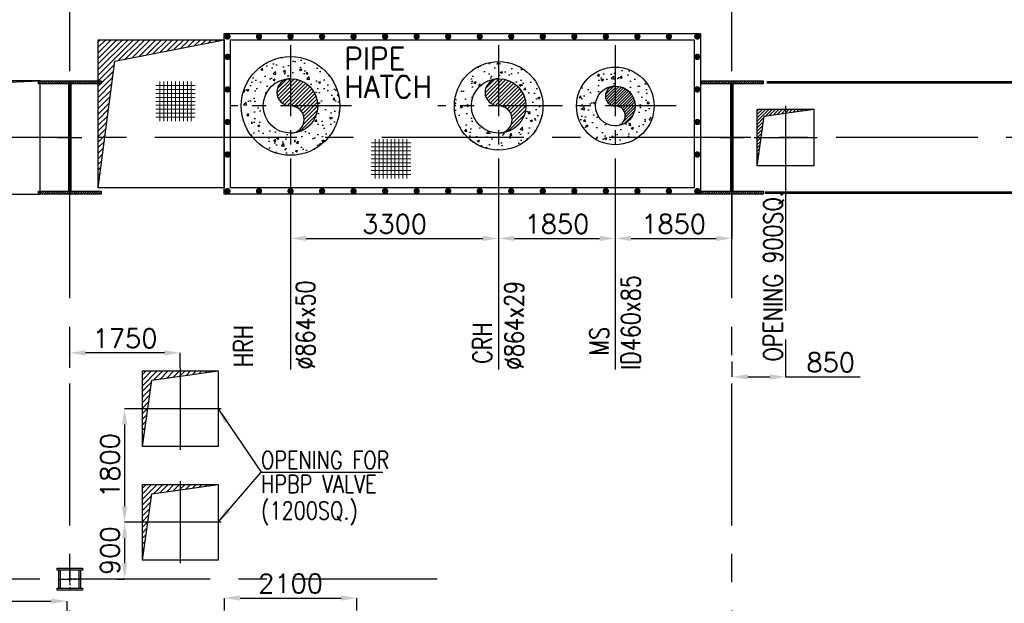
# Model space of a CAD drawing. Header units: inches. Extents: x 0 to 1564127, y -23460 to 23144100.
# Tile 24 of 215: x 124381 to 139994, y 117341 to 126592. Entities that reach past the tile are written whole.
import ezdxf

# ---------------------------------------------------------------- set-up
doc = ezdxf.new("R2010")
doc.units = ezdxf.units.IN
doc.header["$LTSCALE"] = 1800
doc.header["$MEASUREMENT"] = 0
for name, pattern in [('CENTER', [2, 1.25, -0.25, 0.25, -0.25]), ('CENTER2', [1.125, 0.75, -0.125, 0.125, -0.125]), ('HIDDEN', [0.375, 0.25, -0.125])]:
    doc.linetypes.add(name, pattern=pattern)
doc.layers.get('0').update_dxf_attribs({"color": 253, "lineweight": 9})
for name, color, linetype in [('AUX COL', 1, 'Continuous'), ('BRACING', 1, 'HIDDEN'), ('CEN', 2, 'CENTER'), ('COL', 1, 'Continuous'), ('DIM', 4, 'Continuous'), ('GRID', 251, 'CENTER'), ('INSULATION', 35, 'Continuous'), ('OPENING', 40, 'Continuous'), ('PIPE', 5, 'Continuous'), ('TEXT', 3, 'Continuous')]:
    doc.layers.add(name, color=color, linetype=linetype)
doc.layers.add('STEEL', color=231, linetype='Continuous', lineweight=18)
doc.styles.add('ROMANS', font='romans.shx')
doc.dimstyles.new('STANDARD1', dxfattribs={"dimtxt": 300, "dimasz": 250, "dimexe": 0, "dimexo": 0, "dimgap": 80, "dimtad": 1, "dimdec": 0, "dimzin": 0, "dimdsep": 46, "dimtxsty": 'ROMANS', "dimcen": 0, "dimclrd": 4, "dimclre": 4, "dimclrt": 7, "dimadec": 0, "dimazin": 0, "dimtfac": 0.09, "dimtdec": 0, "dimtix": 1, "dimtofl": 0, "dimtmove": 0, "dimatfit": 3, "dimfxl": 1, "dimtolj": 1, "dimtzin": 0, "dimarcsym": 0})

# ---------------------------------------------------------------- blocks, each defined once
blk = doc.blocks.new('B-ROW COLUMN')
at = {"layer": 'COL'}
h = blk.add_hatch(dxfattribs=at)
h.set_pattern_fill('ANSI31', color=256, scale=200, style=0)
h.set_pattern_definition([(45, (155648.048, 63141.767), (-17.67767, 17.67767), [])])
h.paths.add_polyline_path([(171095, 85178), (172085, 85178), (172085, 85128), (171095, 85128)])
h.paths.add_polyline_path([(171574, 86878), (171606, 86878), (171606, 85178), (171574, 85178)])
h.paths.add_polyline_path([(171095, 86928), (172085, 86928), (172085, 86878), (171095, 86878)])
blk.add_line((171590, 85128), (171590, 86928))
at = {"layer": 'CEN'}
for p, q in [((171590, 85128), (171590, 86928)), ((171399, 86028), (171782, 86028))]:
    blk.add_line(p, q, dxfattribs=at)
at = {"layer": 'COL'}
for points in [[(171095, 86928), (172085, 86928), (172085, 86878), (171095, 86878)], [(171574, 86878), (171606, 86878), (171606, 85178), (171574, 85178)], [(171095, 85178), (172085, 85178), (172085, 85128), (171095, 85128)]]:
    blk.add_lwpolyline(points, close=True, dxfattribs=at)
blk = doc.blocks.new('*D697')
at = {"layer": 'Defpoints', "color": 0, "transparency": 16777216}
for p in [(135676, 121175), (136526, 121175), (135676, 120930)]:
    blk.add_point(p, dxfattribs=at)
at = {"layer": 'DIM', "color": 4, "lineweight": -2, "transparency": 16777216}
for p, q in [((135676, 121175), (135676, 120930)), ((136526, 121175), (136526, 120930)), ((135926, 120930), (136276, 120930)), ((136526, 120930), (137707, 120930))]:
    blk.add_line(p, q, dxfattribs=at)
at = {"layer": 'DIM', "color": 4, "transparency": 16777216}
for points in [[(135926, 120972), (135926, 120888), (135676, 120930)], [(136276, 120972), (136276, 120888), (136526, 120930)]]:
    blk.add_solid(points, dxfattribs=at)
at = {"layer": 'DIM', "color": 7, "transparency": 16777216, "insert": (137241, 121160), "char_height": 300, "attachment_point": 5, "style": 'ROMANS'}
blk.add_mtext('\\A1;850', dxfattribs=at)
blk = doc.blocks.new('DIAHATCH-1')
h = blk.add_hatch()
h.set_pattern_fill('ANSI31', color=9, scale=0.4, angle=180, style=0)
h.set_pattern_definition([(225, (-22774.755, -47888.751615), (0.03535533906, -0.03535533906), [])])
h.paths.add_polyline_path([(0, 0.5), (0, 0, -1), (0, -0.5, 0.414214), (0.5, 0, 0.414214)])
h.paths.add_polyline_path([(0, 0.5, 1), (0, 0)])
blk.add_circle((0, 0), 0.5)
for centre, start, end in [((0, 0.25), 90, 270), ((0, -0.25), 270, 90)]:
    blk.add_arc(centre, 0.25, start, end)
blk = doc.blocks.new('*D418')
at = {"layer": 'Defpoints', "color": 0, "transparency": 16777216}
for p in [(125131, 117375), (125131, 116725, 500), (108926, 116470)]:
    blk.add_point(p, dxfattribs=at)
at = {"layer": 'DIM', "color": 4, "lineweight": -2, "transparency": 16777216}
for p, q in [((108926, 116470), (108926, 117375)), ((109176, 117375), (124881, 117375)), ((125131, 116725), (125131, 117375))]:
    blk.add_line(p, q, dxfattribs=at)
at = {"layer": 'DIM', "color": 4, "transparency": 16777216}
for points in [[(109176, 117417), (109176, 117334), (108926, 117375)], [(124881, 117417), (124881, 117334), (125131, 117375)]]:
    blk.add_solid(points, dxfattribs=at)
at = {"layer": 'DIM', "color": 7, "transparency": 16777216, "insert": (117028, 117605), "char_height": 300, "attachment_point": 5, "style": 'ROMANS'}
blk.add_mtext('\\A1;16205', dxfattribs=at)
blk = doc.blocks.new('*D710')
at = {"layer": 'Defpoints', "color": 0, "transparency": 16777216}
for p in [(133826, 124261), (135676, 123825), (135676, 123125)]:
    blk.add_point(p, dxfattribs=at)
at = {"layer": 'DIM', "color": 4, "lineweight": -2, "transparency": 16777216}
for p, q in [((133826, 124261), (133826, 123125)), ((135676, 123825), (135676, 123125)), ((134076, 123125), (135426, 123125))]:
    blk.add_line(p, q, dxfattribs=at)
at = {"layer": 'DIM', "color": 4, "transparency": 16777216}
for points in [[(134076, 123167), (134076, 123084), (133826, 123125)], [(135426, 123167), (135426, 123084), (135676, 123125)]]:
    blk.add_solid(points, dxfattribs=at)
at = {"layer": 'DIM', "color": 7, "transparency": 16777216, "insert": (134751, 123355), "char_height": 300, "attachment_point": 5, "style": 'ROMANS'}
blk.add_mtext('\\A1;1850', dxfattribs=at)
blk = doc.blocks.new('*D711')
at = {"layer": 'Defpoints', "color": 0, "transparency": 16777216}
for p in [(131976, 124261), (133826, 124261), (133826, 123125)]:
    blk.add_point(p, dxfattribs=at)
at = {"layer": 'DIM', "color": 4, "lineweight": -2, "transparency": 16777216}
for p, q in [((131976, 124261), (131976, 123125)), ((133826, 124261), (133826, 123125)), ((132226, 123125), (133576, 123125))]:
    blk.add_line(p, q, dxfattribs=at)
at = {"layer": 'DIM', "color": 4, "transparency": 16777216}
for points in [[(132226, 123167), (132226, 123084), (131976, 123125)], [(133576, 123167), (133576, 123084), (133826, 123125)]]:
    blk.add_solid(points, dxfattribs=at)
at = {"layer": 'DIM', "color": 7, "transparency": 16777216, "insert": (132901, 123355), "char_height": 300, "attachment_point": 5, "style": 'ROMANS'}
blk.add_mtext('\\A1;1850', dxfattribs=at)
blk = doc.blocks.new('*D712')
at = {"layer": 'Defpoints', "color": 0, "transparency": 16777216}
for p in [(128676, 124261), (131976, 124261), (131976, 123125)]:
    blk.add_point(p, dxfattribs=at)
at = {"layer": 'DIM', "color": 4, "lineweight": -2, "transparency": 16777216}
for p, q in [((128676, 124261), (128676, 123125)), ((131976, 124261), (131976, 123125)), ((128926, 123125), (131726, 123125))]:
    blk.add_line(p, q, dxfattribs=at)
at = {"layer": 'DIM', "color": 4, "transparency": 16777216}
for points in [[(128926, 123167), (128926, 123084), (128676, 123125)], [(131726, 123167), (131726, 123084), (131976, 123125)]]:
    blk.add_solid(points, dxfattribs=at)
at = {"layer": 'DIM', "color": 7, "transparency": 16777216, "insert": (130326, 123355), "char_height": 300, "attachment_point": 5, "style": 'ROMANS'}
blk.add_mtext('\\A1;3300', dxfattribs=at)
blk = doc.blocks.new('*D713')
at = {"layer": 'Defpoints', "color": 0, "transparency": 16777216}
for p in [(125176, 121311), (125176, 121075), (126926, 121075)]:
    blk.add_point(p, dxfattribs=at)
at = {"layer": 'DIM', "color": 4, "lineweight": -2, "transparency": 16777216}
for p, q in [((125176, 121075), (125176, 121311)), ((126676, 121311), (125426, 121311)), ((126926, 121075), (126926, 121311))]:
    blk.add_line(p, q, dxfattribs=at)
at = {"layer": 'DIM', "color": 4, "transparency": 16777216}
for points in [[(125426, 121353), (125426, 121270), (125176, 121311)], [(126676, 121353), (126676, 121270), (126926, 121311)]]:
    blk.add_solid(points, dxfattribs=at)
at = {"layer": 'DIM', "color": 7, "transparency": 16777216, "insert": (126051, 121541), "char_height": 300, "attachment_point": 5, "style": 'ROMANS'}
blk.add_mtext('\\A1;1750', dxfattribs=at)
blk = doc.blocks.new('*D714')
at = {"layer": 'Defpoints', "color": 0, "transparency": 16777216}
for p in [(126276, 120425), (126044, 118625), (126276, 118625)]:
    blk.add_point(p, dxfattribs=at)
at = {"layer": 'DIM', "color": 4, "lineweight": -2, "transparency": 16777216}
for p, q in [((126276, 120425), (126044, 120425)), ((126044, 120175), (126044, 118875)), ((126276, 118625), (126044, 118625))]:
    blk.add_line(p, q, dxfattribs=at)
at = {"layer": 'DIM', "color": 4, "transparency": 16777216}
for points in [[(126003, 120175), (126086, 120175), (126044, 120425)], [(126003, 118875), (126086, 118875), (126044, 118625)]]:
    blk.add_solid(points, dxfattribs=at)
at = {"layer": 'DIM', "color": 7, "transparency": 16777216, "insert": (125814, 119525), "char_height": 300, "attachment_point": 5, "rotation": 90, "style": 'ROMANS'}
blk.add_mtext('\\A1;1800', dxfattribs=at)
blk = doc.blocks.new('*D423')
at = {"layer": 'Defpoints', "color": 0, "transparency": 16777216}
for p in [(126044, 118625), (125924, 117725), (126044, 117725)]:
    blk.add_point(p, dxfattribs=at)
at = {"layer": 'DIM', "color": 4, "lineweight": -2, "transparency": 16777216}
for p, q in [((126044, 118375), (126044, 117975)), ((125924, 117725), (126044, 117725))]:
    blk.add_line(p, q, dxfattribs=at)
at = {"layer": 'DIM', "color": 4, "transparency": 16777216}
for points in [[(126003, 118375), (126086, 118375), (126044, 118625)], [(126003, 117975), (126086, 117975), (126044, 117725)]]:
    blk.add_solid(points, dxfattribs=at)
at = {"layer": 'DIM', "color": 7, "transparency": 16777216, "insert": (125814, 118175), "char_height": 300, "attachment_point": 5, "rotation": 90, "style": 'ROMANS'}
blk.add_mtext('\\A1;900', dxfattribs=at)
blk = doc.blocks.new('AUX COLUMNS')
at = {"color": 2, "linetype": 'CENTER2', "ltscale": 0.15}
for p, q in [((-140538, 69090), (-140538, 68740)), ((-140713, 68915), (-140363, 68915))]:
    blk.add_line(p, q, dxfattribs=at)
at = {"layer": 'AUX COL'}
for p, q in [((-140713, 68772), (-140713, 69058)), ((-140688, 68772), (-140688, 69058)), ((-140388, 68772), (-140388, 69058)), ((-140363, 68772), (-140363, 69058))]:
    blk.add_line(p, q, dxfattribs=at)
for points in [[(-140738, 69090), (-140338, 69090), (-140338, 69058), (-140738, 69058)], [(-140738, 68772), (-140338, 68772), (-140338, 68740), (-140738, 68740)]]:
    blk.add_lwpolyline(points, close=True, dxfattribs=at)
at = {"layer": 'GRID'}
blk.add_line((-134715, 68915), (-163538, 68915), dxfattribs=at)
blk = doc.blocks.new('*D495')
at = {"layer": 'Defpoints', "color": 0, "transparency": 16777216}
for p in [(129726, 117425), (127626, 117225), (129726, 117225)]:
    blk.add_point(p, dxfattribs=at)
at = {"layer": 'DIM', "color": 4, "lineweight": -2, "transparency": 16777216}
for p, q in [((127626, 117225), (127626, 117425)), ((127876, 117425), (129476, 117425)), ((129726, 117225), (129726, 117425))]:
    blk.add_line(p, q, dxfattribs=at)
at = {"layer": 'DIM', "color": 4, "transparency": 16777216}
for points in [[(127876, 117467), (127876, 117384), (127626, 117425)], [(129476, 117467), (129476, 117384), (129726, 117425)]]:
    blk.add_solid(points, dxfattribs=at)
at = {"layer": 'DIM', "color": 7, "transparency": 16777216, "insert": (128676, 117655), "char_height": 300, "attachment_point": 5, "style": 'ROMANS'}
blk.add_mtext('\\A1;2100', dxfattribs=at)

msp = doc.modelspace()

# ---------------------------------------------------------------- hatches: boundary and pattern name
at = {"layer": 'INSULATION', "linetype": 'Continuous'}
h = msp.add_hatch(dxfattribs=at)
h.set_pattern_fill('AR-CONC', color=256, scale=50, style=0)
h.set_pattern_definition([(50, (-1233405.96, -302717.17), (358.63009, -31.37607), [37.5, -412.5]), (355, (-1233405.96, -302717.17), (-69.37567, 376.09607), [30, -330]), (100.4514, (-1233376.07, -302719.8), (289.25469, 344.71977), [31.870095, -350.57106]), (46.1842, (-1233405.96, -302617.17), (533.62052, -82.75951), [56.25, -618.75]), (96.6356, (-1233361.5, -302624.06), (467.33135, 487.05894), [47.80514, -525.8565]), (351.1842, (-1233405.96, -302617.17), (467.33097, 487.0593), [45, -495]), (21, (-1233355.96, -302642.17), (298.453526, -201.309445), [37.5, -412.5]), (326, (-1233355.96, -302642.17), (121.65767, 362.57502), [30, -330]), (71.4514, (-1233331.1, -302658.94), (420.111314, 161.26525), [31.870095, -350.57106]), (37.5, (-1233405.96, -302717.17), (6.079928, 166.446927), [0, -326, 0, -335, 0, -331.25]), (7.5, (-1233405.96, -302717.17), (131.534769, 197.205856), [0, -191, 0, -318.5, 0, -126.25]), (327.5, (-1233517.46, -302717.17), (266.911218, -11.277436), [0, -125, 0, -390, 0, -517.5]), (317.5, (-1233567.46, -302717.17), (291.593085, 50.05249), [0, -162.5, 0, -259, 0, -367.5])])
h.paths.add_polyline_path([(128675.76, 125657.31), (128675.76, 126007.31, 0.41421356), (127893.76, 125225.31), (128243.76, 125225.31, -0.41421356)])
h.paths.add_polyline_path([(128243.76, 125225.31), (127893.76, 125225.31, 0.41421356), (128675.76, 124443.31), (128675.76, 124793.31, -0.41421356)])
h.paths.add_polyline_path([(129457.76, 125225.31), (129107.76, 125225.31, -0.41421356), (128675.76, 124793.31), (128675.76, 124443.31, 0.41421356)])
h.paths.add_polyline_path([(128675.76, 126007.31), (128675.76, 125657.31, -0.41421356), (129107.76, 125225.31), (129457.76, 125225.31, 0.41421356)])
h = msp.add_hatch(dxfattribs=at)
h.set_pattern_fill('AR-CONC', color=256, scale=50, style=0)
h.set_pattern_definition([(50, (-1224352.58, -302717.17), (358.63009, -31.37607), [37.5, -412.5]), (355, (-1224352.6, -302717.17), (-69.37567, 376.09607), [30, -330]), (100.4514, (-1224322.7, -302719.8), (289.25469, 344.71977), [31.870095, -350.57106]), (46.1842, (-1224352.6, -302617.17), (533.62052, -82.75951), [56.25, -618.75]), (96.6356, (-1224308.1, -302624.06), (467.33135, 487.05894), [47.80514, -525.8565]), (351.1842, (-1224352.6, -302617.17), (467.33097, 487.0593), [45, -495]), (21, (-1224302.58, -302642.17), (298.453526, -201.309445), [37.5, -412.5]), (326, (-1224302.6, -302642.17), (121.65767, 362.57502), [30, -330]), (71.4514, (-1224277.7, -302658.94), (420.111314, 161.26525), [31.870095, -350.57106]), (37.5, (-1224352.58, -302717.17), (6.079928, 166.446927), [0, -326, 0, -335, 0, -331.25]), (7.5, (-1224352.58, -302717.17), (131.534769, 197.205856), [0, -191, 0, -318.5, 0, -126.25]), (327.5, (-1224464.08, -302717.17), (266.911218, -11.277436), [0, -125, 0, -390, 0, -517.5]), (317.5, (-1224514.08, -302717.17), (291.593085, 50.05249), [0, -162.5, 0, -259, 0, -367.5])])
h.paths.add_polyline_path([(131975.76, 125657.31), (131975.76, 125927.31, 0.41421356), (131273.76, 125225.31), (131543.76, 125225.31, -0.41421356)])
h.paths.add_polyline_path([(131975.76, 125927.31), (131975.76, 125657.31, -0.41421356), (132407.76, 125225.31), (132677.76, 125225.31, 0.41421356)])
h.paths.add_polyline_path([(132677.76, 125225.31), (132407.76, 125225.31, -0.41421356), (131975.76, 124793.31), (131975.76, 124523.31, 0.41421356)])
h.paths.add_polyline_path([(131975.76, 124793.31, -0.41421356), (131543.76, 125225.31), (131273.76, 125225.31, 0.41421356), (131975.76, 124523.31)])
h = msp.add_hatch(dxfattribs=at)
h.set_pattern_fill('AR-CONC', color=256, scale=50, style=0)
h.set_pattern_definition([(50, (-1224908.88, -302717.17), (358.63009, -31.37607), [37.5, -412.5]), (355, (-1224908.88, -302717.17), (-69.37567, 376.09607), [30, -330]), (100.4514, (-1224879, -302719.8), (289.25469, 344.71977), [31.870095, -350.57106]), (46.1842, (-1224908.9, -302617.17), (533.62052, -82.75951), [56.25, -618.75]), (96.6356, (-1224864.4, -302624.06), (467.33135, 487.05894), [47.80514, -525.8565]), (351.1842, (-1224908.9, -302617.17), (467.33097, 487.0593), [45, -495]), (21, (-1224858.88, -302642.17), (298.453526, -201.309445), [37.5, -412.5]), (326, (-1224858.88, -302642.17), (121.65767, 362.57502), [30, -330]), (71.4514, (-1224834, -302658.94), (420.111314, 161.26525), [31.870095, -350.57106]), (37.5, (-1224908.88, -302717.17), (6.079928, 166.446927), [0, -326, 0, -335, 0, -331.25]), (7.5, (-1224908.88, -302717.17), (131.534769, 197.205856), [0, -191, 0, -318.5, 0, -126.25]), (327.5, (-1225020.38, -302717.17), (266.911218, -11.277436), [0, -125, 0, -390, 0, -517.5]), (317.5, (-1225070.38, -302717.17), (291.593085, 50.05249), [0, -162.5, 0, -259, 0, -367.5])])
h.paths.add_polyline_path([(133825.76, 125825.31, 0.41421356), (133225.76, 125225.31), (133510.76, 125225.31, -0.41421356), (133825.76, 125540.31)])
h.paths.add_polyline_path([(133825.76, 125825.31), (133825.76, 125540.31, -0.41421356), (134140.76, 125225.31), (134425.76, 125225.31, 0.41421356)])
h.paths.add_polyline_path([(134425.76, 125225.31), (134140.76, 125225.31, -0.41421356), (133825.76, 124910.31), (133825.76, 124625.31, 0.41421356)])
h.paths.add_polyline_path([(133825.76, 124910.31, -0.41421356), (133510.76, 125225.31), (133225.76, 125225.31, 0.41421356), (133825.76, 124625.31)])
at = {"layer": 'OPENING'}
h = msp.add_hatch(dxfattribs=at)
h.set_pattern_fill('ANSI31', color=8, scale=500, style=0)
h.paths.add_polyline_path([(125891.07, 125933.75), (127625.76, 126275.31), (125625.76, 126275.31), (125625.76, 124725.31), (125731.4, 124725.31)])
h.paths.add_polyline_path([(125731.4, 124725.31), (125625.76, 124725.31), (125625.76, 123925.76)])
h = msp.add_hatch(dxfattribs=at)
h.set_pattern_fill('ANSI31', color=8, scale=500, style=0)
h.set_pattern_definition([(45, (-13918, 38697.683), (-44.194174, 44.194174), [])])
h.paths.add_polyline_path([(124705.76, 125625.31), (114645.76, 125625.31), (114645.76, 124725.31), (114856.07, 124725.31), (114969.47, 125210.57)])
h.paths.add_polyline_path([(114856.07, 124725.31), (114645.76, 124725.31), (114645.76, 123825.31)])
h = msp.add_hatch(dxfattribs=at)
h.set_pattern_fill('ANSI31', color=8, scale=300, style=0)
h.set_pattern_definition([(45, (-17243.948, 40502.238), (-26.516504, 26.516504), [])])
h.paths.add_polyline_path([(136139, 124725.31), (136075.76, 124725.31), (136075.76, 124275.31)])
h.paths.add_polyline_path([(136186.66, 125064.41), (136525.76, 125112.07), (136525.76, 125175.31), (136075.76, 125175.31), (136075.76, 124725.31), (136139, 124725.31)])
h.paths.add_polyline_path([(136975.76, 125175.31), (136525.76, 125175.31), (136525.76, 125112.07)])
h = msp.add_hatch(dxfattribs=at)
h.set_pattern_fill('ANSI31', color=8, scale=500, style=0)
h.set_pattern_definition([(45, (-13517.035, 37781.254), (-44.194174, 44.194174), [])])
h.paths.add_polyline_path([(126925.76, 120940.99), (126925.76, 121025.31), (126325.76, 121025.31), (126325.76, 119825.31), (126473.62, 120877.44)])
h.paths.add_polyline_path([(127525.76, 121025.31), (126925.76, 121025.31), (126925.76, 120940.99)])
h = msp.add_hatch(dxfattribs=at)
h.set_pattern_fill('ANSI31', color=8, scale=500, style=0)
h.set_pattern_definition([(45, (-13517.035, 35981.254), (-44.194174, 44.194174), [])])
h.paths.add_polyline_path([(126925.76, 119140.99), (126925.76, 119225.31), (126325.76, 119225.31), (126325.76, 118025.31), (126473.62, 119077.44)])
h.paths.add_polyline_path([(127525.76, 119225.31), (126925.76, 119225.31), (126925.76, 119140.99)])

# ---------------------------------------------------------------- linework, layer by layer
at = {"layer": 'BRACING', "const_width": 40}
for points in [[(136224.31, 125600.31), (147142.98, 125600.31)], [(136193.62, 123850.31), (147127.8, 123850.31)]]:
    msp.add_lwpolyline(points, dxfattribs=at)
at = {"layer": 'CEN', "ltscale": 0.5}
for p, q in [((128675.76, 126189.61), (128675.76, 124261.01)), ((131975.76, 126189.61), (131975.76, 124261.01)), ((133825.76, 126189.61), (133825.76, 124261.01)), ((129640.06, 125225.31), (127711.45, 125225.31)), ((132940.06, 125225.31), (131011.45, 125225.31)), ((134790.06, 125225.31), (132861.45, 125225.31))]:
    msp.add_line(p, q, dxfattribs=at)
at = {"layer": 'CEN'}
for p, q in [((136525.76, 125225.31), (136525.76, 124225.31)), ((136025.76, 124725.31), (137025.76, 124725.31)), ((136525.76, 124225.31), (136525.76, 121175.31)), ((126925.76, 121075.31), (126925.76, 119775.31)), ((127575.76, 120425.31), (126275.76, 120425.31)), ((126925.76, 119275.31), (126925.76, 117975.31)), ((127575.76, 118625.31), (126275.76, 118625.31))]:
    msp.add_line(p, q, dxfattribs=at)
at = {"layer": 'DIM'}
for p, q in [((128675.76, 124261.01), (128675.76, 121049.31)), ((131975.76, 124261.01), (131975.76, 121049.31)), ((133825.76, 124261.01), (133825.76, 121049.31))]:
    msp.add_line(p, q, dxfattribs=at)
at = {"layer": 'GRID'}
for p, q in [((125175.76, 82575.72), (125175.76, 141225.31)), ((135675.76, 82575.72), (135675.76, 141225.31)), ((153975.76, 124725.31), (18875.76, 124725.31))]:
    msp.add_line(p, q, dxfattribs=at)
at = {"layer": 'INSULATION'}
for centre, radius in [((128675.76, 125225.31), 782), ((131975.76, 125225.31), 702), ((133825.76, 125225.31), 615)]:
    msp.add_circle(centre, radius, dxfattribs=at)
at = {"layer": 'OPENING'}
for p, q in [((125891.07, 125933.75), (127625.76, 126275.31)), ((125625.76, 123925.76), (125891.07, 125933.75))]:
    msp.add_line(p, q, dxfattribs=at)
for points in [[(135175.76, 123825.31), (127625.76, 123825.31), (127625.76, 126375.31), (135175.76, 126375.31)], [(125625.76, 126275.31), (127625.76, 126275.31), (127625.76, 123925.31), (125625.76, 123925.31)], [(135075.76, 123925.31), (127725.76, 123925.31), (127725.76, 126275.31), (135075.76, 126275.31)], [(114645.76, 123825.31), (124705.76, 123825.31), (124705.76, 125625.31), (114645.76, 125625.31)], [(136075.76, 125175.31), (136975.76, 125175.31), (136975.76, 124275.31), (136075.76, 124275.31)], [(126325.76, 121025.31), (127525.76, 121025.31), (127525.76, 119825.31), (126325.76, 119825.31)], [(126325.76, 119225.31), (127525.76, 119225.31), (127525.76, 118025.31), (126325.76, 118025.31)]]:
    msp.add_lwpolyline(points, close=True, dxfattribs=at)
at = {"layer": 'OPENING', "const_width": 50}
for points in [[(127650.76, 126325.31, 1), (127700.76, 126325.31, 1)], [(128150.76, 126325.31, 1), (128200.76, 126325.31, 1)], [(128650.76, 126325.31, 1), (128700.76, 126325.31, 1)], [(129150.76, 126325.31, 1), (129200.76, 126325.31, 1)], [(129650.76, 126325.31, 1), (129700.76, 126325.31, 1)], [(130150.76, 126325.31, 1), (130200.76, 126325.31, 1)], [(130650.76, 126325.31, 1), (130700.76, 126325.31, 1)], [(131150.76, 126325.31, 1), (131200.76, 126325.31, 1)], [(131650.76, 126325.31, 1), (131700.76, 126325.31, 1)], [(132150.76, 126325.31, 1), (132200.76, 126325.31, 1)], [(132650.76, 126325.31, 1), (132700.76, 126325.31, 1)], [(133150.76, 126325.31, 1), (133200.76, 126325.31, 1)], [(133650.76, 126325.31, 1), (133700.76, 126325.31, 1)], [(134150.76, 126325.31, 1), (134200.76, 126325.31, 1)], [(134650.76, 126325.31, 1), (134700.76, 126325.31, 1)], [(135100.76, 126325.31, 1), (135150.76, 126325.31, 1)], [(127650.76, 126003.17, 1), (127700.76, 126003.17, 1)], [(135100.76, 126003.17, 1), (135150.76, 126003.17, 1)], [(127650.76, 125487.03, 1), (127700.76, 125487.03, 1)], [(135100.76, 125487.03, 1), (135150.76, 125487.03, 1)], [(127650.76, 124970.89, 1), (127700.76, 124970.89, 1)], [(135100.76, 124970.89, 1), (135150.76, 124970.89, 1)], [(127650.76, 124454.75, 1), (127700.76, 124454.75, 1)], [(135100.76, 124454.75, 1), (135150.76, 124454.75, 1)], [(127650.76, 123875.31, 1), (127700.76, 123875.31, 1)], [(128150.76, 123875.31, 1), (128200.76, 123875.31, 1)], [(128650.76, 123875.31, 1), (128700.76, 123875.31, 1)], [(129150.76, 123875.31, 1), (129200.76, 123875.31, 1)], [(129650.76, 123875.31, 1), (129700.76, 123875.31, 1)], [(130150.76, 123875.31, 1), (130200.76, 123875.31, 1)], [(130650.76, 123875.31, 1), (130700.76, 123875.31, 1)], [(131150.76, 123875.31, 1), (131200.76, 123875.31, 1)], [(131650.76, 123875.31, 1), (131700.76, 123875.31, 1)], [(132150.76, 123875.31, 1), (132200.76, 123875.31, 1)], [(132650.76, 123875.31, 1), (132700.76, 123875.31, 1)], [(133150.76, 123875.31, 1), (133200.76, 123875.31, 1)], [(133650.76, 123875.31, 1), (133700.76, 123875.31, 1)], [(134150.76, 123875.31, 1), (134200.76, 123875.31, 1)], [(134650.76, 123875.31, 1), (134700.76, 123875.31, 1)], [(135100.76, 123875.31, 1), (135150.76, 123875.31, 1)]]:
    msp.add_lwpolyline(points, format="xyb", close=True, dxfattribs=at)
at = {"layer": 'OPENING'}
for points in [[(114645.76, 123825.31), (114969.47, 125210.57), (124705.76, 125625.31)], [(136075.76, 124275.31), (136186.66, 125064.41), (136975.76, 125175.31)], [(126325.76, 119825.31), (126473.62, 120877.44), (127525.76, 121025.31)], [(126325.76, 118025.31), (126473.62, 119077.44), (127525.76, 119225.31)]]:
    msp.add_lwpolyline(points, dxfattribs=at)
at = {"layer": 'STEEL', "flags": 128}
for points in [[(126539.24, 125547.44), (127164.24, 125547.44)], [(126601.74, 125609.94), (126601.74, 124984.94)], [(126664.24, 125609.94), (126664.24, 124984.94)], [(126726.74, 125609.94), (126726.74, 124984.94)], [(126789.24, 125609.94), (126789.24, 124984.94)], [(126851.74, 125609.94), (126851.74, 124984.94)], [(126914.24, 125609.94), (126914.24, 124984.94)], [(126976.74, 125609.94), (126976.74, 124984.94)], [(127039.24, 125609.94), (127039.24, 124984.94)], [(127101.74, 125609.94), (127101.74, 124984.94)], [(126539.24, 125484.94), (127164.24, 125484.94)], [(126539.24, 125422.44), (127164.24, 125422.44)], [(126539.24, 125359.94), (127164.24, 125359.94)], [(126539.24, 125297.44), (127164.24, 125297.44)], [(126539.24, 125234.94), (127164.24, 125234.94)], [(126539.24, 125172.44), (127164.24, 125172.44)], [(126539.24, 125109.94), (127164.24, 125109.94)], [(126539.24, 125047.44), (127164.24, 125047.44)], [(129956.52, 124638.04), (130581.52, 124638.04)], [(130019.02, 124700.54), (130019.02, 124075.54)], [(130081.52, 124700.54), (130081.52, 124075.54)], [(130144.02, 124700.54), (130144.02, 124075.54)], [(130206.52, 124700.54), (130206.52, 124075.54)], [(130269.02, 124700.54), (130269.02, 124075.54)], [(130331.52, 124700.54), (130331.52, 124075.54)], [(130394.02, 124700.54), (130394.02, 124075.54)], [(130456.52, 124700.54), (130456.52, 124075.54)], [(130519.02, 124700.54), (130519.02, 124075.54)], [(129956.52, 124575.54), (130581.52, 124575.54)], [(129956.52, 124513.04), (130581.52, 124513.04)], [(129956.52, 124450.54), (130581.52, 124450.54)], [(129956.52, 124388.04), (130581.52, 124388.04)], [(129956.52, 124325.54), (130581.52, 124325.54)], [(129956.52, 124263.04), (130581.52, 124263.04)], [(129956.52, 124200.54), (130581.52, 124200.54)], [(129956.52, 124138.04), (130581.52, 124138.04)]]:
    msp.add_lwpolyline(points, dxfattribs=at)

# ---------------------------------------------------------------- block references
for p in [(-46414.47, 38697.68), (-35914.47, 38697.68)]:
    msp.add_blockref('B-ROW COLUMN', p)
at = {"layer": 'AUX COL'}
msp.add_blockref('AUX COLUMNS', (265713.57, 48810.29), dxfattribs=at)
at = {"layer": 'PIPE', "linetype": 'Continuous'}
for p, xscale, yscale, zscale in [((128675.76, 125225.31), 864, 864, 864), ((131975.76, 125225.31), 864, 864, 864), ((133825.76, 125225.31), 630, 630, 630)]:
    msp.add_blockref('DIAHATCH-1', p, dxfattribs=dict(at, xscale=xscale, yscale=yscale, zscale=zscale))

# ---------------------------------------------------------------- texts
at = {"layer": 'TEXT', "color": 3, "style": 'ROMANS', "width": 0.936038}
for s, p in [('PIPE', (129528.66, 125801.61)), ('HATCH', (129528.66, 125351.61))]:
    msp.add_text(s, height=350, dxfattribs=at).set_placement(p)
at = {"layer": 'TEXT', "style": 'ROMANS', "width": 0.8}
for s, p in [('OPENING 900SQ.', (136475.76, 121175.31)), ('∅864x50', (129062.42, 121049.31)), ('∅864x29', (132371.18, 121040.62, -91.38)), ('ID460x85', (134221.18, 121040.62, -91.38)), ('HRH', (128076.08, 121087.91, -91.38)), ('CRH', (131867.32, 121137.85, -91.38)), ('MS', (133718.93, 121271.39, -85.98))]:
    msp.add_text(s, height=300, rotation=90, dxfattribs=at).set_placement(p)
for s, p in [('OPENING FOR', (128207.34, 119471.66)), ('HPBP VALVE', (128207.34, 119091.66)), ('(1200SQ.)', (128207.34, 118671.66))]:
    msp.add_text(s, height=280, dxfattribs=at).set_placement(p)

# ---------------------------------------------------------------- dimensions: what is measured, and where the dimension line sits
at = {"layer": 'DIM'}
for base, p1, p2, picture, middle in [((131975.76, 123125.31), (128675.76, 124261.01), (131975.76, 124261.01), '*D712', (130325.76, 123355.31)), ((133825.76, 123125.31), (131975.76, 124261.01), (133825.76, 124261.01), '*D711', (132900.76, 123355.31)), ((135675.76, 123125.31), (133825.76, 124261.01), (135675.76, 123825.31), '*D710', (134750.76, 123355.31)), ((125175.76, 121311.38), (126925.76, 121075.31), (125175.76, 121075.31), '*D713', (126050.76, 121541.38)), ((125130.76, 117375.31), (108925.76, 116470.31), (125130.76, 116725.31, 500), '*D418', (117028.26, 117605.31))]:
    dim = msp.add_linear_dim(base=base, p1=p1, p2=p2, dimstyle='STANDARD1', dxfattribs=at)
    dim.commit()
    dim.dimension.update_dxf_attribs({"geometry": picture, "text_midpoint": middle})
for base, p1, p2, picture, middle in [((135675.76, 120929.89), (136525.76, 121175.31), (135675.76, 121175.31), '*D697', (137241.47, 120929.89)), ((129725.76, 117425.31), (127625.76, 117225.31), (129725.76, 117225.31), '*D495', (128675.76, 117425.31))]:
    dim = msp.add_linear_dim(base=base, p1=p1, p2=p2, dimstyle='STANDARD1', dxfattribs=at)
    dim.commit()
    dim.dimension.update_dxf_attribs({"geometry": picture, "text_midpoint": middle, "dimtype": 160})
dim = msp.add_linear_dim(base=(126044.49, 118625.31), p1=(126275.76, 120425.31), p2=(126275.76, 118625.31), angle=90, dimstyle='STANDARD1', dxfattribs=at)
dim.commit()
dim.dimension.update_dxf_attribs({"geometry": '*D714', "text_midpoint": (125814.49, 119525.31)})
dim = msp.add_linear_dim(base=(126044.49, 117725.31), p1=(126044.49, 118625.31), p2=(125923.68, 117725.31), angle=90, dimstyle='STANDARD1', dxfattribs=at)
dim.commit()
dim.dimension.update_dxf_attribs({"geometry": '*D423', "text_midpoint": (126044.49, 118175.31), "dimtype": 160})

# ---------------------------------------------------------------- leaders
for points in [[(127525.76, 120425.31), (128207.34, 119421.66), (130137.34, 119421.66)], [(127525.76, 118625.31), (128207.34, 119421.66)]]:
    msp.add_leader(points, dimstyle='STANDARD1')

doc.saveas('drawing.dxf')
